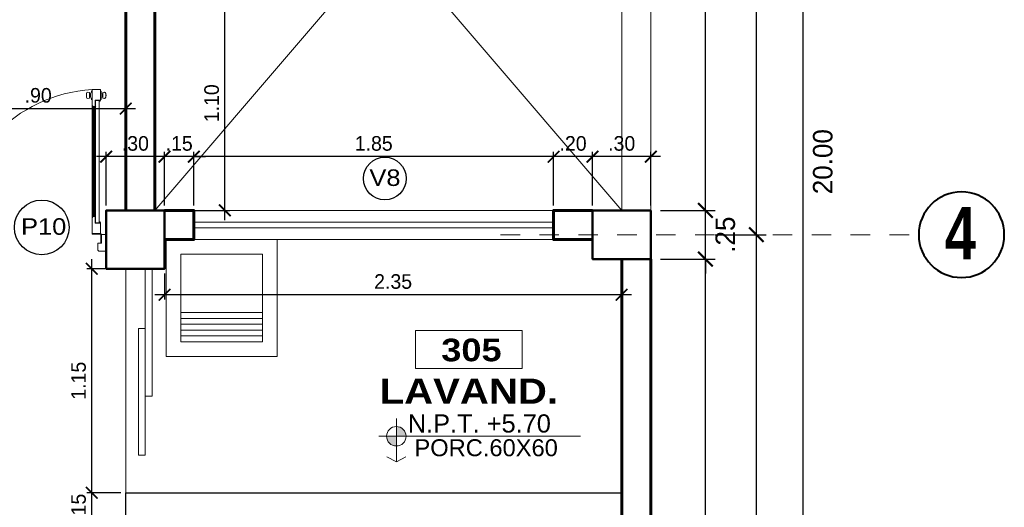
# Model space of a CAD drawing. Header units: metres. Extents: x -13 to 533, y -25 to 219.
# Tile 53 of 99: x 49.79 to 54.85, y 8.22 to 10.73. Entities that reach past the tile are written whole.
import ezdxf
from ezdxf.enums import TextEntityAlignment as Align

# ---------------------------------------------------------------- set-up
doc = ezdxf.new("R2010")
doc.units = ezdxf.units.M
doc.linetypes.add('DASHDOT', pattern=[1, 0.5, -0.25, 0, -0.25])
for name, color, linetype, lineweight in [('COLUMNAS', 5, 'Continuous', 80), ('COTAS', 4, 'Continuous', 13), ('EJES', 251, 'Continuous', 20), ('mobiliario movil', 252, 'Continuous', 5), ('NPT', 255, 'Continuous', 13), ('Pluma 0.2', 252, 'Continuous', 20), ('PLUMA 0.3', 251, 'Continuous', 30), ('PLUMA 0.8', 1, 'Continuous', 60), ('SANITARIOS', 54, 'Continuous', 18), ('TEXTO', 14, 'Continuous', 40), ('Textos', 7, 'Continuous', 0), ('VANOS', 254, 'Continuous', 20)]:
    doc.layers.add(name, color=color, linetype=linetype, lineweight=lineweight)
doc.layers.add('PLUMA 0.05', color=7, linetype='Continuous', lineweight=5, true_color=0x9c9c9c)
doc.styles.add('ARIAL BLACK', font='txt', dxfattribs={"height": 0.1})
doc.styles.add('joe1', font='impact.ttf')
doc.styles.add('STYLE1', font='arial.ttf', dxfattribs={"height": 0.3})
doc.styles.add('TEXTOCENT', font='GOTHIC.TTF')
doc.dimstyles.new('PLANTA50', dxfattribs={"dimscale": 0.5, "dimtxt": 0.2, "dimasz": 0.15, "dimexe": 0.1, "dimexo": 0.1, "dimgap": 0.1, "dimtad": 2, "dimzin": 7, "dimdsep": 46, "dimtxsty": 'TEXTOCENT', "dimblk": 'ARCHTICK', "dimcen": 0.2, "dimdle": 0.1, "dimclrd": 8, "dimclre": 8, "dimclrt": 256, "dimaunit": 1, "dimadec": 0, "dimazin": 0, "dimtfac": 1, "dimtix": 1, "dimtmove": 2, "dimatfit": 3, "dimldrblk": 'ARCHTICK', "dimfxl": 1, "dimtolj": 1, "dimtzin": 0, "dimarcsym": 0})

# ---------------------------------------------------------------- blocks, each defined once
blk = doc.blocks.new('A$C387263C3')
at = {"layer": 'PLUMA 0.05', "lineweight": 9}
blk.add_arc((0.0378, 0.108), 0.9309, 0, 86.67443, dxfattribs=at)
at = {"layer": 'Pluma 0.2', "lineweight": 9}
for p, q in [((0.0035, 0.9893), (0.0035, 1.0121)), ((0.0035, 0.9893), (0.0035, 1.0121)), ((0.0216, 1.018), (0.0123, 1.0203)), ((0.0216, 1.018), (0.0123, 1.0203)), ((0.0216, 0.9835), (0.0216, 1.018)), ((0.0216, 0.9835), (0.0216, 1.018)), ((0.0334, 1.027), (0.0378, 1.027)), ((0.0334, 1.027), (0.0378, 1.027)), ((0.0918, 1.0373), (0.0378, 1.0373)), ((0.0378, 1.0373), (0.0918, 1.0373)), ((0.0378, 0.9705), (0.0378, 1.0373)), ((0.0918, 1.0373), (0.0378, 1.0373)), ((0.0378, 1.0373), (0.0918, 1.0373)), ((0.0378, 0.9705), (0.0378, 1.0373)), ((0.0918, 0.9362), (0.0918, 1.0373)), ((0.0918, 0.9362), (0.0918, 1.0373)), ((0.0962, 1.027), (0.0918, 1.027)), ((0.0962, 1.027), (0.0918, 1.027)), ((0.108, 1.018), (0.1192, 1.0203)), ((0.108, 1.018), (0.1192, 1.0203)), ((0.108, 0.9835), (0.108, 1.018)), ((0.108, 0.9835), (0.108, 1.018)), ((0.128, 0.9893), (0.128, 1.0121)), ((0.128, 0.9893), (0.128, 1.0121)), ((0.0005, 0.997), (0.0005, 1.0044)), ((0.0005, 1.0044), (0.0035, 1.0044)), ((0.0005, 0.997), (0.0005, 1.0044)), ((0.0005, 1.0044), (0.0035, 1.0044)), ((0.0035, 0.997), (0.0005, 0.997)), ((0.0035, 0.997), (0.0005, 0.997)), ((0.0035, 1.0044), (0.0035, 0.997)), ((0.0035, 1.0044), (0.0035, 0.997)), ((0.0216, 0.9835), (0.0123, 0.9812)), ((0.0216, 0.9835), (0.0123, 0.9812)), ((0.0216, 1.0109), (0.0277, 1.0109)), ((0.0216, 1.0109), (0.0277, 1.0109)), ((0.0216, 0.9906), (0.0277, 0.9906)), ((0.0216, 0.9906), (0.0277, 0.9906)), ((0.0277, 0.9906), (0.0277, 1.0109)), ((0.0277, 0.9906), (0.0277, 1.0109)), ((0.0334, 0.9744), (0.0378, 0.9744)), ((0.0334, 0.9744), (0.0378, 0.9744)), ((0.0706, 0.9705), (0.0378, 0.9705)), ((0.0706, 0.9705), (0.0378, 0.9705)), ((0.0447, 0.9683), (0.0378, 0.9683)), ((0.0447, 0.9683), (0.0378, 0.9683)), ((0.0447, 0.9614), (0.0447, 0.9683)), ((0.0447, 0.9614), (0.0447, 0.9683)), ((0.0468, 0.9683), (0.0684, 0.9683)), ((0.0684, 0.9683), (0.0468, 0.9683)), ((0.0468, 0.5394), (0.0468, 0.9683)), ((0.0468, 0.514), (0.0468, 0.9683)), ((0.0468, 0.9683), (0.0684, 0.9683)), ((0.0684, 0.9683), (0.0468, 0.9683)), ((0.0468, 0.5394), (0.0468, 0.9683)), ((0.0468, 0.514), (0.0468, 0.9683)), ((0.0684, 0.9293), (0.0684, 0.9683)), ((0.0684, 0.9293), (0.0684, 0.9683)), ((0.0706, 0.9293), (0.0706, 0.9705)), ((0.0706, 0.9293), (0.0706, 0.9705)), ((0.0962, 0.9744), (0.0918, 0.9744)), ((0.0962, 0.9744), (0.0918, 0.9744)), ((0.108, 1.0109), (0.1019, 1.0109)), ((0.1019, 0.9906), (0.1019, 1.0109)), ((0.108, 1.0109), (0.1019, 1.0109)), ((0.1019, 0.9906), (0.1019, 1.0109)), ((0.108, 0.9906), (0.1019, 0.9906)), ((0.108, 0.9906), (0.1019, 0.9906)), ((0.108, 0.9835), (0.1192, 0.9812)), ((0.108, 0.9835), (0.1192, 0.9812)), ((0.0684, 0.9293), (0.0676, 0.9285)), ((0.0684, 0.9293), (0.0676, 0.9285)), ((0.0684, 0.9276), (0.0676, 0.9285)), ((0.0684, 0.9276), (0.0676, 0.9285)), ((0.0684, 0.5394), (0.0684, 0.9276)), ((0.0684, 0.514), (0.0684, 0.9276)), ((0.0684, 0.5394), (0.0684, 0.9276)), ((0.0684, 0.514), (0.0684, 0.9276)), ((0.0849, 0.9293), (0.0706, 0.9293)), ((0.0849, 0.9293), (0.0706, 0.9293)), ((0.0754, 0.2225), (0.0754, 0.9293)), ((0.0754, 0.2225), (0.0754, 0.9293)), ((0.0818, 0.2225), (0.0818, 0.9293)), ((0.0818, 0.2225), (0.0818, 0.9293)), ((0.0849, 0.9293), (0.0918, 0.9362)), ((0.0849, 0.9293), (0.0918, 0.9362)), ((0.0882, 0.2193), (0.0882, 0.9325)), ((0.0882, 0.2193), (0.0882, 0.9325)), ((0.09, 0.2174), (0.09, 0.9344)), ((0.09, 0.2174), (0.09, 0.9344)), ((0.0918, 0.2156), (0.0918, 0.9362)), ((0.0918, 0.2156), (0.0918, 0.9362)), ((0.0468, 0.5394), (0.0468, 0.1835)), ((0.0468, 0.5394), (0.0468, 0.1835)), ((0.0468, 0.514), (0.0468, 0.1835)), ((0.0468, 0.514), (0.0468, 0.1835)), ((0.0684, 0.5394), (0.0684, 0.2242)), ((0.0684, 0.5394), (0.0684, 0.2242)), ((0.0684, 0.514), (0.0684, 0.2242)), ((0.0684, 0.514), (0.0684, 0.2242)), ((0.0447, 0.1904), (0.0447, 0.1835)), ((0.0447, 0.1904), (0.0447, 0.1835)), ((0.0684, 0.2242), (0.0676, 0.2233)), ((0.0684, 0.2242), (0.0676, 0.2233)), ((0.0684, 0.2225), (0.0676, 0.2233)), ((0.0684, 0.2225), (0.0676, 0.2233)), ((0.0684, 0.2225), (0.0684, 0.1835)), ((0.0684, 0.2225), (0.0684, 0.1835)), ((0.0706, 0.2225), (0.0706, 0.1813)), ((0.0849, 0.2225), (0.0706, 0.2225)), ((0.0706, 0.2225), (0.0706, 0.1813)), ((0.0849, 0.2225), (0.0706, 0.2225)), ((0.0849, 0.2225), (0.0918, 0.2156)), ((0.0849, 0.2225), (0.0918, 0.2156)), ((0.0918, 0.2156), (0.0918, 0.1145)), ((0.0918, 0.2156), (0.0918, 0.1145)), ((0.0447, 0.1835), (0.0378, 0.1835)), ((0.0447, 0.1835), (0.0378, 0.1835)), ((0.0378, 0.1813), (0.0378, 0.1145)), ((0.0706, 0.1813), (0.0378, 0.1813)), ((0.0378, 0.1813), (0.0378, 0.1145)), ((0.0706, 0.1813), (0.0378, 0.1813)), ((0.0468, 0.1835), (0.0684, 0.1835)), ((0.0684, 0.1835), (0.0468, 0.1835)), ((0.0468, 0.1835), (0.0684, 0.1835)), ((0.0684, 0.1835), (0.0468, 0.1835)), ((0, 0), (0, 0.108)), ((0, 0.108), (0.0313, 0.108)), ((0, 0), (0, 0.108)), ((0, 0.108), (0.0313, 0.108)), ((0.0313, 0.0518), (0.0313, 0.108)), ((0.0313, 0.0518), (0.0313, 0.108)), ((0.0335, 0.054), (0.0335, 0.108)), ((0.0335, 0.108), (0.0356, 0.108)), ((0.0335, 0.054), (0.0335, 0.108)), ((0.0335, 0.108), (0.0356, 0.108)), ((0.0356, 0.054), (0.0356, 0.108)), ((0.0356, 0.054), (0.0356, 0.108)), ((0.0918, 0.1145), (0.0378, 0.1145)), ((0.0378, 0.1145), (0.0918, 0.1145)), ((0.0918, 0.1145), (0.0378, 0.1145)), ((0.0378, 0.1145), (0.0918, 0.1145)), ((0.0378, 0.1102), (0.0378, 0.1123)), ((0.0918, 0.1123), (0.0378, 0.1123)), ((0.0378, 0.1102), (0.0378, 0.1123)), ((0.0918, 0.1123), (0.0378, 0.1123)), ((0.0378, 0.1102), (0.0918, 0.1102)), ((0.0378, 0.1102), (0.0918, 0.1102)), ((0.0918, 0.1123), (0.0918, 0.1102)), ((0.0918, 0.1123), (0.0918, 0.1102)), ((0.9687, 0.0518), (0.9687, 0.108)), ((1, 0.108), (0.9687, 0.108)), ((0.9687, 0.0518), (0.9687, 0.108)), ((1, 0.108), (0.9687, 0.108)), ((1, 0), (1, 0.108)), ((1, 0), (1, 0.108)), ((0, 0), (0.0471, 0)), ((0, 0), (0.0471, 0)), ((0.0313, 0.0518), (0.054, 0.0518)), ((0.0313, 0.0518), (0.054, 0.0518)), ((0.0356, 0.054), (0.0335, 0.054)), ((0.0356, 0.054), (0.0335, 0.054)), ((0.0471, 0), (0.054, 0.0069)), ((0.0471, 0), (0.054, 0.0069)), ((0.054, 0.0069), (0.054, 0.0518)), ((0.054, 0.0069), (0.054, 0.0518)), ((0.9687, 0.0518), (0.946, 0.0518)), ((0.946, 0.0069), (0.946, 0.0518)), ((0.9687, 0.0518), (0.946, 0.0518)), ((0.946, 0.0069), (0.946, 0.0518)), ((0.9529, 0), (0.946, 0.0069)), ((0.9529, 0), (0.946, 0.0069)), ((1, 0), (0.9529, 0)), ((1, 0), (0.9529, 0))]:
    blk.add_line(p, q, dxfattribs=at)
for centre, major_axis, ratio, start_param, end_param in [((0.0116, 1.0121), (0.00575, 0.00575), 1, 0.703792, 2.356194), ((0.0116, 1.0121), (0.00575, 0.00575), 1, 0.703792, 2.356194), ((0.0078, 1.0271), (0.0182, 0.0182), 1, -1.468973, -0.787147), ((0.0078, 1.0271), (0.0182, 0.0182), 1, -1.468973, -0.787147), ((0.1218, 1.0271), (0.0182, -0.0182), 1, 3.92874, 4.610566), ((0.1218, 1.0271), (0.0182, -0.0182), 1, 3.92874, 4.610566), ((0.1198, 1.0121), (0.00575, 0.00575), 1, -0.785398, 0.867005), ((0.1198, 1.0121), (0.00575, 0.00575), 1, -0.785398, 0.867005), ((0.0116, 0.9893), (0.00575, -0.00575), 1, 3.926991, 5.579394), ((0.0116, 0.9893), (0.00575, -0.00575), 1, 3.926991, 5.579394), ((0.0078, 0.9744), (0.0182, -0.0182), 1, 0.787147, 1.468973), ((0.0078, 0.9744), (0.0182, -0.0182), 1, 0.787147, 1.468973), ((0.0447, 0.9683), (0.00485, -0.00485), 1, 3.926991, 5.497787), ((0.0447, 0.9683), (0.00485, -0.00485), 1, 3.926991, 5.497787), ((0.1218, 0.9744), (0.0182, 0.0182), 1, 1.672619, 2.354445), ((0.1218, 0.9744), (0.0182, 0.0182), 1, 1.672619, 2.354445), ((0.1198, 0.9893), (0.00575, -0.00575), 1, 5.41618, 7.068584), ((0.1198, 0.9893), (0.00575, -0.00575), 1, 5.41618, 7.068584), ((0.0447, 0.1835), (0.00485, 0.00485), 1, 0.785398, 2.356194), ((0.0447, 0.1835), (0.00485, 0.00485), 1, 0.785398, 2.356194), ((0.0356, 0.1102), (0.00153, 0.00153), 0.999998, 2.531896, 8.815081), ((0.0356, 0.1102), (0.00153, 0.00153), 0.999998, 2.531896, 8.815081)]:
    blk.add_ellipse(centre, major_axis=major_axis, ratio=ratio, start_param=start_param, end_param=end_param, dxfattribs=at)
blk = doc.blocks.new('A$C173D1C7B')
at = {"layer": 'SANITARIOS'}
for p, q in [((0, 0), (0, 0.6)), ((0.5703, 0), (0.5703, 0.6)), ((0.4953, 0.525), (0.075, 0.525)), ((0.075, 0.525), (0.075, 0.075)), ((0.4953, 0.525), (0.4953, 0.075)), ((0.4953, 0.225), (0.075, 0.225)), ((0.4953, 0.195), (0.075, 0.195)), ((0.4953, 0.165), (0.075, 0.165)), ((0.4953, 0.165), (0.075, 0.165)), ((0.4953, 0.135), (0.075, 0.135)), ((0.4953, 0.105), (0.075, 0.105)), ((0.075, 0.075), (0.4953, 0.075)), ((0.4953, 0.075), (0.075, 0.075)), ((0.5703, 0), (0, 0))]:
    blk.add_line(p, q, dxfattribs=at)
blk = doc.blocks.new('_ARCHTICK')
at = {"color": 0, "linetype": 'ByBlock', "const_width": 0.15}
blk.add_lwpolyline([(-0.5, -0.5), (0.5, 0.5)], dxfattribs=at)
blk = doc.blocks.new('*D374')
at = {"layer": 'COTAS', "color": 8, "lineweight": -2, "transparency": 16777216}
for p, q in [((53.8189, 20.05), (53.8189, -0.05)), ((53.0871, 20), (53.8689, 20)), ((53.1371, 0), (53.8689, 0))]:
    blk.add_line(p, q, dxfattribs=at)
at = {"layer": 'Defpoints', "color": 0, "lineweight": 5, "transparency": 16777216}
for p in [(53.0371, 20), (53.0871, 0), (53.8189, 0)]:
    blk.add_point(p, dxfattribs=at)
at = {"layer": 'COTAS', "color": 8, "lineweight": -2, "transparency": 16777216, "xscale": 0.075, "yscale": 0.075, "zscale": 0.075}
for p, rotation in [((53.8189, 20), 90), ((53.8189, 0), 270)]:
    blk.add_blockref('_ARCHTICK', p, dxfattribs=dict(at, rotation=rotation))
at = {"layer": 'COTAS', "transparency": 16777216, "insert": (53.9214, 10), "char_height": 0.1, "attachment_point": 5, "rotation": 90, "style": 'TEXTOCENT'}
blk.add_mtext('\\A1;20.00', dxfattribs=at)
blk = doc.blocks.new('A$C7ABB6997')
at = {"layer": 'EJES', "color": 250, "linetype": 'DASHDOT', "ltscale": 0.01}
blk.add_line((0.22, 0.6), (0.22, 2.75), dxfattribs=at)
at = {"layer": 'EJES', "color": 250, "lineweight": 40}
blk.add_circle((0.22, 2.97), 0.22, dxfattribs=at)
blk = doc.blocks.new('*D380')
at = {"layer": 'COTAS', "color": 8, "lineweight": -2, "transparency": 16777216}
for p, q in [((53.3179, 6.45), (53.3179, 9.55)), ((53.0871, 9.5), (53.3679, 9.5)), ((53.0871, 6.5), (53.3679, 6.5))]:
    blk.add_line(p, q, dxfattribs=at)
at = {"layer": 'Defpoints', "color": 0, "lineweight": 5, "transparency": 16777216}
for p in [(53.0371, 9.5), (53.3179, 9.5), (53.0371, 6.5)]:
    blk.add_point(p, dxfattribs=at)
at = {"layer": 'COTAS', "color": 8, "lineweight": -2, "transparency": 16777216, "xscale": 0.075, "yscale": 0.075, "zscale": 0.075}
for p, rotation in [((53.3179, 9.5), 90), ((53.3179, 6.5), 270)]:
    blk.add_blockref('_ARCHTICK', p, dxfattribs=dict(at, rotation=rotation))
at = {"layer": 'COTAS', "transparency": 16777216, "insert": (53.4204, 8), "char_height": 0.1, "attachment_point": 5, "rotation": 90, "style": 'TEXTOCENT'}
blk.add_mtext('\\A1;3.00', dxfattribs=at)
blk = doc.blocks.new('*D381')
at = {"layer": 'COTAS', "color": 8, "lineweight": -2, "transparency": 16777216}
for p, q in [((53.3179, 9.75), (53.3179, 9.825)), ((53.0871, 9.75), (53.3679, 9.75)), ((53.3179, 9.5), (53.3179, 9.75)), ((53.0871, 9.5), (53.3679, 9.5)), ((53.3179, 9.5), (53.3179, 9.425))]:
    blk.add_line(p, q, dxfattribs=at)
at = {"layer": 'Defpoints', "color": 0, "lineweight": 5, "transparency": 16777216}
for p in [(53.0371, 9.75), (53.3179, 9.75), (53.0371, 9.5)]:
    blk.add_point(p, dxfattribs=at)
at = {"layer": 'COTAS', "color": 8, "lineweight": -2, "transparency": 16777216, "xscale": 0.075, "yscale": 0.075, "zscale": 0.075}
for p, rotation in [((53.3179, 9.75), 270), ((53.3179, 9.5), 90)]:
    blk.add_blockref('_ARCHTICK', p, dxfattribs=dict(at, rotation=rotation))
at = {"layer": 'COTAS', "transparency": 16777216, "insert": (53.4204, 9.625), "char_height": 0.1, "attachment_point": 5, "rotation": 90, "style": 'TEXTOCENT'}
blk.add_mtext('\\A1;.25', dxfattribs=at)
blk = doc.blocks.new('*D382')
at = {"layer": 'COTAS', "color": 8, "lineweight": -2, "transparency": 16777216}
for p, q in [((53.3179, 9.7), (53.3179, 12.6)), ((53.0871, 12.55), (53.3679, 12.55)), ((53.0871, 9.75), (53.3679, 9.75))]:
    blk.add_line(p, q, dxfattribs=at)
at = {"layer": 'Defpoints', "color": 0, "lineweight": 5, "transparency": 16777216}
for p in [(53.0371, 12.55), (53.3179, 12.55), (53.0371, 9.75)]:
    blk.add_point(p, dxfattribs=at)
at = {"layer": 'COTAS', "color": 8, "lineweight": -2, "transparency": 16777216, "xscale": 0.075, "yscale": 0.075, "zscale": 0.075}
for p, rotation in [((53.3179, 12.55), 90), ((53.3179, 9.75), 270)]:
    blk.add_blockref('_ARCHTICK', p, dxfattribs=dict(at, rotation=rotation))
at = {"layer": 'COTAS', "transparency": 16777216, "insert": (53.4204, 11.15), "char_height": 0.1, "attachment_point": 5, "rotation": 90, "style": 'TEXTOCENT'}
blk.add_mtext('\\A1;2.80', dxfattribs=at)
blk = doc.blocks.new('*D393')
at = {"layer": 'COTAS', "color": 8, "lineweight": -2, "transparency": 16777216}
for p, q in [((53.5792, 12.725), (53.5792, 9.575)), ((53.3679, 12.675), (53.6292, 12.675)), ((53.3679, 9.625), (53.6292, 9.625))]:
    blk.add_line(p, q, dxfattribs=at)
at = {"layer": 'Defpoints', "color": 0, "lineweight": 5, "transparency": 16777216}
for p in [(53.3179, 12.675), (53.3179, 9.625), (53.5792, 9.625)]:
    blk.add_point(p, dxfattribs=at)
at = {"layer": 'COTAS', "color": 8, "lineweight": -2, "transparency": 16777216, "xscale": 0.075, "yscale": 0.075, "zscale": 0.075}
for p, rotation in [((53.5792, 12.675), 90), ((53.5792, 9.625), 270)]:
    blk.add_blockref('_ARCHTICK', p, dxfattribs=dict(at, rotation=rotation))
at = {"layer": 'COTAS', "transparency": 16777216, "insert": (53.6817, 11.15), "char_height": 0.1, "attachment_point": 5, "rotation": 90, "style": 'TEXTOCENT'}
blk.add_mtext('\\A1;3.05', dxfattribs=at)
blk = doc.blocks.new('*D398')
at = {"layer": 'COTAS', "color": 8, "lineweight": -2, "transparency": 16777216}
for p, q in [((53.5792, 9.675), (53.5792, 6.325)), ((53.3679, 9.625), (53.6292, 9.625)), ((53.3679, 6.375), (53.6292, 6.375))]:
    blk.add_line(p, q, dxfattribs=at)
at = {"layer": 'Defpoints', "color": 0, "lineweight": 5, "transparency": 16777216}
for p in [(53.3179, 9.625), (53.3179, 6.375), (53.5792, 6.375)]:
    blk.add_point(p, dxfattribs=at)
at = {"layer": 'COTAS', "color": 8, "lineweight": -2, "transparency": 16777216, "xscale": 0.075, "yscale": 0.075, "zscale": 0.075}
for p, rotation in [((53.5792, 9.625), 90), ((53.5792, 6.375), 270)]:
    blk.add_blockref('_ARCHTICK', p, dxfattribs=dict(at, rotation=rotation))
at = {"layer": 'COTAS', "transparency": 16777216, "insert": (53.6817, 8), "char_height": 0.1, "attachment_point": 5, "rotation": 90, "style": 'TEXTOCENT'}
blk.add_mtext('\\A1;3.25', dxfattribs=at)
blk = doc.blocks.new('rtyjety')
at = {"layer": 'NPT', "lineweight": 20, "extrusion": (-1.47885e-11, -2.65303e-07, 1)}
h = blk.add_hatch(color=256, dxfattribs=at)
h.paths.add_polyline_path([(-24.4202, -23.5312), (-24.4202, -23.6249), (-24.3264, -23.6249, 0.414214)])
h.paths.add_polyline_path([(-24.4202, -23.6249), (-24.5139, -23.6249, 0.414214), (-24.4202, -23.7187)])
at = {"layer": 'NPT', "lineweight": 20, "extrusion": (-1.2658e-11, -2.65304e-07, 1)}
for p, q in [((-24.4202, -23.4537, 0), (-24.4202, -23.8712, 0)), ((-24.5882, -23.6249, 0), (-22.6454, -23.6249, 0)), ((-24.4202, -23.8712, 0), (-24.5106, -23.8231, 0)), ((-24.4202, -23.8712, 0), (-24.3297, -23.8231, 0))]:
    blk.add_line(p, q, dxfattribs=at)
blk.add_circle((-24.4202, -23.6249, 0), 0.0938, dxfattribs=at)
blk = doc.blocks.new('NOMBRES AMBIENTES DIFER 1')
at = {"layer": 'Textos', "color": 8}
blk.add_lwpolyline([(0.243, 1.342), (1.6, 1.342), (1.6, 0.858), (0.243, 0.858)], close=True, dxfattribs=at)
at = {"layer": 'NPT', "extrusion": (1.2658e-11, 2.65304e-07, 1), "xscale": 1.318472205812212, "yscale": 1.318472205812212, "zscale": 1.318472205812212, "rotation": 359.9999999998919}
blk.add_blockref('rtyjety', (32.197, 31.148, 0), dxfattribs=at)
at = {"layer": 'Textos', "color": 30, "style": 'STYLE1'}
blk.add_text('N.P.T.', height=0.2307, rotation=360, dxfattribs=at).set_placement((0.145, 0.046))
at = {"layer": 'Textos', "color": 8, "style": 'ARIAL BLACK'}
blk.add_attdef('B-300', text='', height=0.287, rotation=360, dxfattribs=at).set_placement((0.954, 0.951), align=Align.CENTER)
at = {"layer": 'Textos', "style": 'ARIAL BLACK'}
blk.add_attdef('NOMBRE', text='', height=0.319, rotation=360, dxfattribs=at).set_placement((1.012, 0.413), align=Align.CENTER)
at = {"layer": 'Textos', "color": 30, "style": 'STYLE1'}
blk.add_attdef('0.00', (1.149, 0.046), '', height=0.231, rotation=360, dxfattribs=at)
at = {"layer": 'Textos', "color": 35, "style": 'STYLE1'}
for tag, p in [('PISO:', (0.186, -0.468)), ('SERIE', (0.161, -0.763)), ('COLOR', (0.119, -1.093))]:
    blk.add_attdef(tag, p, '', height=0.215, rotation=360, dxfattribs=at)
blk = doc.blocks.new('*D512')
at = {"layer": 'COTAS', "color": 251, "linetype": 'Continuous', "lineweight": -2, "transparency": 16777216}
for p, q in [((49.4365, 10.125), (49.4365, 10.2979)), ((50.3371, 9.775), (50.3371, 10.2979)), ((49.3865, 10.2729), (50.3871, 10.2729))]:
    blk.add_line(p, q, dxfattribs=at)
at = {"layer": 'Defpoints', "color": 0, "linetype": 'Continuous', "lineweight": 5, "transparency": 16777216}
for p in [(50.3371, 10.2729), (49.4365, 10.1), (50.3371, 9.75)]:
    blk.add_point(p, dxfattribs=at)
at = {"layer": 'COTAS', "color": 251, "linetype": 'Continuous', "lineweight": -2, "transparency": 16777216, "xscale": 0.06, "yscale": 0.06, "zscale": 0.06, "rotation": 180}
blk.add_blockref('_ARCHTICK', (49.4365, 10.2729), dxfattribs=at)
at = {"layer": 'COTAS', "color": 251, "linetype": 'Continuous', "lineweight": -2, "transparency": 16777216, "xscale": 0.06, "yscale": 0.06, "zscale": 0.06}
blk.add_blockref('_ARCHTICK', (50.3371, 10.2729), dxfattribs=at)
at = {"layer": 'COTAS', "color": 2, "linetype": 'Continuous', "lineweight": 5, "transparency": 16777216, "insert": (49.8868, 10.3404), "char_height": 0.075, "attachment_point": 5}
blk.add_mtext('\\A1;.90', dxfattribs=at)
blk = doc.blocks.new('*D515')
at = {"layer": 'COTAS', "color": 251, "linetype": 'Continuous', "lineweight": -2, "transparency": 16777216}
for p, q in [((53.0871, 10.0259), (52.6871, 10.0259)), ((52.7371, 9.775), (52.7371, 10.0509)), ((53.0371, 9.775), (53.0371, 10.0509))]:
    blk.add_line(p, q, dxfattribs=at)
at = {"layer": 'Defpoints', "color": 0, "linetype": 'Continuous', "lineweight": 5, "transparency": 16777216}
for p in [(52.7371, 10.0259), (52.7371, 9.75), (53.0371, 9.75)]:
    blk.add_point(p, dxfattribs=at)
at = {"layer": 'COTAS', "color": 251, "linetype": 'Continuous', "lineweight": -2, "transparency": 16777216, "xscale": 0.06, "yscale": 0.06, "zscale": 0.06, "rotation": 180}
blk.add_blockref('_ARCHTICK', (52.7371, 10.0259), dxfattribs=at)
at = {"layer": 'COTAS', "color": 251, "linetype": 'Continuous', "lineweight": -2, "transparency": 16777216, "xscale": 0.06, "yscale": 0.06, "zscale": 0.06}
blk.add_blockref('_ARCHTICK', (53.0371, 10.0259), dxfattribs=at)
at = {"layer": 'COTAS', "color": 2, "linetype": 'Continuous', "lineweight": 5, "transparency": 16777216, "insert": (52.8871, 10.0934), "char_height": 0.075, "attachment_point": 5}
blk.add_mtext('\\A1;.30', dxfattribs=at)
blk = doc.blocks.new('*D516')
at = {"layer": 'COTAS', "color": 251, "linetype": 'Continuous', "lineweight": -2, "transparency": 16777216}
for p, q in [((52.7871, 10.0259), (52.4871, 10.0259)), ((52.5371, 9.775), (52.5371, 10.0509)), ((52.7371, 9.775), (52.7371, 10.0509))]:
    blk.add_line(p, q, dxfattribs=at)
at = {"layer": 'Defpoints', "color": 0, "linetype": 'Continuous', "lineweight": 5, "transparency": 16777216}
for p in [(52.5371, 10.0259), (52.5371, 9.75), (52.7371, 9.75)]:
    blk.add_point(p, dxfattribs=at)
at = {"layer": 'COTAS', "color": 251, "linetype": 'Continuous', "lineweight": -2, "transparency": 16777216, "xscale": 0.06, "yscale": 0.06, "zscale": 0.06, "rotation": 180}
blk.add_blockref('_ARCHTICK', (52.5371, 10.0259), dxfattribs=at)
at = {"layer": 'COTAS', "color": 251, "linetype": 'Continuous', "lineweight": -2, "transparency": 16777216, "xscale": 0.06, "yscale": 0.06, "zscale": 0.06}
blk.add_blockref('_ARCHTICK', (52.7371, 10.0259), dxfattribs=at)
at = {"layer": 'COTAS', "color": 2, "linetype": 'Continuous', "lineweight": 5, "transparency": 16777216, "insert": (52.6371, 10.0934), "char_height": 0.075, "attachment_point": 5}
blk.add_mtext('\\A1;.20', dxfattribs=at)
blk = doc.blocks.new('*D517')
at = {"layer": 'COTAS', "color": 251, "linetype": 'Continuous', "lineweight": -2, "transparency": 16777216}
for p, q in [((52.5871, 10.0259), (50.6371, 10.0259)), ((50.6871, 9.775), (50.6871, 10.0509)), ((52.5371, 9.775), (52.5371, 10.0509))]:
    blk.add_line(p, q, dxfattribs=at)
at = {"layer": 'Defpoints', "color": 0, "linetype": 'Continuous', "lineweight": 5, "transparency": 16777216}
for p in [(50.6871, 10.0259), (50.6871, 9.75), (52.5371, 9.75)]:
    blk.add_point(p, dxfattribs=at)
at = {"layer": 'COTAS', "color": 251, "linetype": 'Continuous', "lineweight": -2, "transparency": 16777216, "xscale": 0.06, "yscale": 0.06, "zscale": 0.06, "rotation": 180}
blk.add_blockref('_ARCHTICK', (50.6871, 10.0259), dxfattribs=at)
at = {"layer": 'COTAS', "color": 251, "linetype": 'Continuous', "lineweight": -2, "transparency": 16777216, "xscale": 0.06, "yscale": 0.06, "zscale": 0.06}
blk.add_blockref('_ARCHTICK', (52.5371, 10.0259), dxfattribs=at)
at = {"layer": 'COTAS', "color": 2, "linetype": 'Continuous', "lineweight": 5, "transparency": 16777216, "insert": (51.6121, 10.0934), "char_height": 0.075, "attachment_point": 5}
blk.add_mtext('\\A1;1.85', dxfattribs=at)
blk = doc.blocks.new('*D518')
at = {"layer": 'COTAS', "color": 251, "linetype": 'Continuous', "lineweight": -2, "transparency": 16777216}
for p, q in [((50.5365, 10.0259), (50.4765, 10.0259)), ((50.5365, 9.775), (50.5365, 10.0509)), ((50.6871, 10.0259), (50.5365, 10.0259)), ((50.6871, 9.775), (50.6871, 10.0509)), ((50.6871, 10.0259), (50.7471, 10.0259))]:
    blk.add_line(p, q, dxfattribs=at)
at = {"layer": 'Defpoints', "color": 0, "linetype": 'Continuous', "lineweight": 5, "transparency": 16777216}
for p in [(50.5365, 10.0259), (50.5365, 9.75), (50.6871, 9.75)]:
    blk.add_point(p, dxfattribs=at)
at = {"layer": 'COTAS', "color": 251, "linetype": 'Continuous', "lineweight": -2, "transparency": 16777216, "xscale": 0.06, "yscale": 0.06, "zscale": 0.06}
blk.add_blockref('_ARCHTICK', (50.5365, 10.0259), dxfattribs=at)
at = {"layer": 'COTAS', "color": 251, "linetype": 'Continuous', "lineweight": -2, "transparency": 16777216, "xscale": 0.06, "yscale": 0.06, "zscale": 0.06, "rotation": 180}
blk.add_blockref('_ARCHTICK', (50.6871, 10.0259), dxfattribs=at)
at = {"layer": 'COTAS', "color": 2, "linetype": 'Continuous', "lineweight": 5, "transparency": 16777216, "insert": (50.6118, 10.0934), "char_height": 0.075, "attachment_point": 5}
blk.add_mtext('\\A1;.15', dxfattribs=at)
blk = doc.blocks.new('*D519')
at = {"layer": 'COTAS', "color": 251, "linetype": 'Continuous', "lineweight": -2, "transparency": 16777216}
for p, q in [((50.5865, 10.0259), (50.1865, 10.0259)), ((50.2365, 9.775), (50.2365, 10.0509)), ((50.5365, 9.775), (50.5365, 10.0509))]:
    blk.add_line(p, q, dxfattribs=at)
at = {"layer": 'Defpoints', "color": 0, "linetype": 'Continuous', "lineweight": 5, "transparency": 16777216}
for p in [(50.2365, 10.0259), (50.2365, 9.75), (50.5365, 9.75)]:
    blk.add_point(p, dxfattribs=at)
at = {"layer": 'COTAS', "color": 251, "linetype": 'Continuous', "lineweight": -2, "transparency": 16777216, "xscale": 0.06, "yscale": 0.06, "zscale": 0.06, "rotation": 180}
blk.add_blockref('_ARCHTICK', (50.2365, 10.0259), dxfattribs=at)
at = {"layer": 'COTAS', "color": 251, "linetype": 'Continuous', "lineweight": -2, "transparency": 16777216, "xscale": 0.06, "yscale": 0.06, "zscale": 0.06}
blk.add_blockref('_ARCHTICK', (50.5365, 10.0259), dxfattribs=at)
at = {"layer": 'COTAS', "color": 2, "linetype": 'Continuous', "lineweight": 5, "transparency": 16777216, "insert": (50.3865, 10.0934), "char_height": 0.075, "attachment_point": 5}
blk.add_mtext('\\A1;.30', dxfattribs=at)
blk = doc.blocks.new('*D523')
at = {"layer": 'COTAS', "color": 251, "linetype": 'Continuous', "lineweight": -2, "transparency": 16777216}
for p, q in [((50.162, 8.3), (50.162, 8.36)), ((50.3121, 8.3), (50.137, 8.3)), ((50.162, 8.15), (50.162, 8.3)), ((50.3121, 8.15), (50.137, 8.15)), ((50.162, 8.15), (50.162, 8.09))]:
    blk.add_line(p, q, dxfattribs=at)
at = {"layer": 'Defpoints', "color": 0, "linetype": 'Continuous', "lineweight": 5, "transparency": 16777216}
for p in [(50.162, 8.3), (50.3371, 8.3), (50.3371, 8.15)]:
    blk.add_point(p, dxfattribs=at)
at = {"layer": 'COTAS', "color": 251, "linetype": 'Continuous', "lineweight": -2, "transparency": 16777216, "xscale": 0.06, "yscale": 0.06, "zscale": 0.06}
for p, rotation in [((50.162, 8.3), 270), ((50.162, 8.15), 90)]:
    blk.add_blockref('_ARCHTICK', p, dxfattribs=dict(at, rotation=rotation))
at = {"layer": 'COTAS', "color": 2, "linetype": 'Continuous', "lineweight": 5, "transparency": 16777216, "insert": (50.0945, 8.225), "char_height": 0.075, "attachment_point": 5, "rotation": 90}
blk.add_mtext('\\A1;.15', dxfattribs=at)
blk = doc.blocks.new('*D524')
at = {"layer": 'COTAS', "color": 251, "linetype": 'Continuous', "lineweight": -2, "transparency": 16777216}
for p, q in [((50.162, 8.25), (50.162, 9.5)), ((50.3121, 9.45), (50.137, 9.45)), ((50.3121, 8.3), (50.137, 8.3))]:
    blk.add_line(p, q, dxfattribs=at)
at = {"layer": 'Defpoints', "color": 0, "linetype": 'Continuous', "lineweight": 5, "transparency": 16777216}
for p in [(50.162, 9.45), (50.3371, 9.45), (50.3371, 8.3)]:
    blk.add_point(p, dxfattribs=at)
at = {"layer": 'COTAS', "color": 251, "linetype": 'Continuous', "lineweight": -2, "transparency": 16777216, "xscale": 0.06, "yscale": 0.06, "zscale": 0.06}
for p, rotation in [((50.162, 9.45), 90), ((50.162, 8.3), 270)]:
    blk.add_blockref('_ARCHTICK', p, dxfattribs=dict(at, rotation=rotation))
at = {"layer": 'COTAS', "color": 2, "linetype": 'Continuous', "lineweight": 5, "transparency": 16777216, "insert": (50.0945, 8.875), "char_height": 0.075, "attachment_point": 5, "rotation": 90}
blk.add_mtext('\\A1;1.15', dxfattribs=at)
blk = doc.blocks.new('*D533')
at = {"layer": 'COTAS', "color": 251, "linetype": 'Continuous', "lineweight": -2, "transparency": 16777216}
for p, q in [((50.8465, 9.7), (50.8465, 10.9)), ((50.5121, 10.85), (50.8715, 10.85)), ((50.5615, 9.75), (50.8715, 9.75))]:
    blk.add_line(p, q, dxfattribs=at)
at = {"layer": 'Defpoints', "color": 0, "linetype": 'Continuous', "lineweight": 5, "transparency": 16777216}
for p in [(50.4871, 10.85), (50.8465, 10.85), (50.5365, 9.75)]:
    blk.add_point(p, dxfattribs=at)
at = {"layer": 'COTAS', "color": 251, "linetype": 'Continuous', "lineweight": -2, "transparency": 16777216, "xscale": 0.06, "yscale": 0.06, "zscale": 0.06}
for p, rotation in [((50.8465, 10.85), 90), ((50.8465, 9.75), 270)]:
    blk.add_blockref('_ARCHTICK', p, dxfattribs=dict(at, rotation=rotation))
at = {"layer": 'COTAS', "color": 2, "linetype": 'Continuous', "lineweight": 5, "transparency": 16777216, "insert": (50.779, 10.3), "char_height": 0.075, "attachment_point": 5, "rotation": 90}
blk.add_mtext('\\A1;1.10', dxfattribs=at)
blk = doc.blocks.new('*D562')
at = {"layer": 'COTAS', "color": 251, "linetype": 'Continuous', "lineweight": -2, "transparency": 16777216}
for p, q in [((52.8871, 9.475), (52.8871, 9.2917)), ((50.5365, 9.425), (50.5365, 9.2917)), ((52.9371, 9.3167), (50.4865, 9.3167))]:
    blk.add_line(p, q, dxfattribs=at)
at = {"layer": 'Defpoints', "color": 0, "linetype": 'Continuous', "lineweight": 5, "transparency": 16777216}
for p in [(52.8871, 9.5), (50.5365, 9.45), (50.5365, 9.3167)]:
    blk.add_point(p, dxfattribs=at)
at = {"layer": 'COTAS', "color": 251, "linetype": 'Continuous', "lineweight": -2, "transparency": 16777216, "xscale": 0.06, "yscale": 0.06, "zscale": 0.06, "rotation": 180}
blk.add_blockref('_ARCHTICK', (50.5365, 9.3167), dxfattribs=at)
at = {"layer": 'COTAS', "color": 251, "linetype": 'Continuous', "lineweight": -2, "transparency": 16777216, "xscale": 0.06, "yscale": 0.06, "zscale": 0.06}
blk.add_blockref('_ARCHTICK', (52.8871, 9.3167), dxfattribs=at)
at = {"layer": 'COTAS', "color": 2, "linetype": 'Continuous', "lineweight": 5, "transparency": 16777216, "insert": (51.7118, 9.3842), "char_height": 0.075, "attachment_point": 5}
blk.add_mtext('\\A1;2.35', dxfattribs=at)

msp = doc.modelspace()

# ---------------------------------------------------------------- linework, layer by layer
at = {"linetype": 'Continuous'}
for centre, radius in [((51.6691, 9.9133), 0.11), ((49.9051, 9.6625), 0.1404)]:
    msp.add_circle(centre, radius, dxfattribs=at)
at = {"layer": 'COLUMNAS', "linetype": 'Continuous', "lineweight": 50}
for points in [[(50.5365, 9.75), (50.2365, 9.75), (50.2365, 9.45), (50.5365, 9.45)], [(53.0371, 9.75), (52.7371, 9.75), (52.7371, 9.5), (53.0371, 9.5)]]:
    msp.add_lwpolyline(points, close=True, dxfattribs=at)
at = {"layer": 'Pluma 0.2'}
for p, q in [((52.5371, 9.75), (50.6871, 9.75)), ((52.5371, 9.6), (50.6871, 9.6))]:
    msp.add_line(p, q, dxfattribs=at)
at = {"layer": 'Pluma 0.2', "color": 44, "linetype": 'Continuous', "lineweight": 5}
for p, q in [((52.5371, 9.69), (50.6871, 9.69)), ((52.5371, 9.66), (50.6871, 9.66))]:
    msp.add_line(p, q, dxfattribs=at)
at = {"layer": 'Pluma 0.2', "color": 0}
for points in [[(52.8871, 12.55), (50.4871, 9.75)], [(52.8871, 9.75), (50.4871, 12.55)], [(50.3371, 8.3), (50.3371, 9.45)]]:
    msp.add_lwpolyline(points, dxfattribs=at)
at = {"layer": 'PLUMA 0.3'}
msp.add_lwpolyline([(52.8871, 8.15), (50.3371, 8.15), (50.3371, 8.3), (50.4871, 8.3), (50.4871, 8.3), (52.8871, 8.3)], dxfattribs=at)
at = {"layer": 'PLUMA 0.8', "color": 8, "linetype": 'Continuous', "lineweight": 5}
for points in [[(52.8871, 9.75), (52.8871, 12.55)], [(53.0371, 12.55), (53.0371, 9.75)]]:
    msp.add_lwpolyline(points, dxfattribs=at)
at = {"layer": 'PLUMA 0.8'}
for points in [[(50.3371, 10.85), (50.3371, 9.75)], [(50.4871, 9.75), (50.4871, 10.85)], [(50.5365, 9.75), (50.6871, 9.75), (50.6871, 9.6), (50.5365, 9.6)], [(52.7371, 9.75), (52.5371, 9.75), (52.5371, 9.6), (52.7371, 9.6)], [(52.8871, 6.5), (52.8871, 9.5)], [(53.0371, 9.5), (53.0371, 3.7)]]:
    msp.add_lwpolyline(points, dxfattribs=at)
at = {"layer": 'VANOS', "color": 9, "linetype": 'Continuous', "lineweight": 9}
for points in [[(50.4721, 9.445), (50.4721, 8.795), (50.4371, 8.795), (50.4371, 9.445)], [(50.4371, 8.4925), (50.4021, 8.4925), (50.4021, 9.1425), (50.4371, 9.1425), (50.4371, 8.4925)]]:
    msp.add_lwpolyline(points, dxfattribs=at)

# ---------------------------------------------------------------- block references
at = {"layer": 'EJES', "ltscale": 0.5, "xscale": -1, "rotation": 270}
msp.add_blockref('A$C7ABB6997', (51.6644, 9.405), dxfattribs=at)
at = {"layer": 'mobiliario movil', "color": 250, "lineweight": 15, "xscale": -1}
msp.add_blockref('A$C173D1C7B', (51.115, 9), dxfattribs=at)
at = {"layer": 'TEXTO'}
ref = msp.add_blockref('NOMBRES AMBIENTES DIFER 1', (51.7286, 8.5901), dxfattribs=dict(at, xscale=0.4044226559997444, yscale=0.4044226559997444, zscale=0.4044226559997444))
ref.add_attrib('B-300', '305', dxfattribs={"layer": 'Textos', "color": 8, "height": 0.1162, "rotation": 360, "style": 'ARIAL BLACK'}).set_placement((52.1145, 8.9749, 0), align=Align.CENTER)
ref.add_attrib('NOMBRE', 'LAVAND.', dxfattribs={"layer": 'Textos', "height": 0.12912, "rotation": 360, "style": 'ARIAL BLACK'}).set_placement((52.1011, 8.7568, 0), align=Align.CENTER)
ref.add_attrib('0.00', '+5.70', (52.1932, 8.6089, 0), dxfattribs={"layer": 'Textos', "color": 30, "height": 0.09331, "rotation": 360, "style": 'STYLE1'})
ref.add_attrib('PISO:', 'PORC.60X60', (51.8215, 8.4873, 0), dxfattribs={"layer": 'Textos', "color": 35, "height": 0.08713, "rotation": 360, "style": 'STYLE1'})
at = {"layer": 'VANOS', "xscale": -0.8006346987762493, "yscale": 0.8006346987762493, "zscale": 0.8006346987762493}
msp.add_blockref('A$C387263C3', (50.2371, 9.5396), dxfattribs=at)

# ---------------------------------------------------------------- texts
at = {"color": 9, "linetype": 'Continuous', "style": 'STYLE1', "width": 1.1}
for s, p in [('V8', (51.59, 9.8754)), ('P10', (49.7989, 9.6245))]:
    msp.add_text(s, height=0.085, dxfattribs=at).set_placement(p)
at = {"layer": 'EJES', "style": 'joe1'}
msp.add_text('4', height=0.2695, rotation=0.0007, dxfattribs=at).set_placement((54.5483, 9.498))

# ---------------------------------------------------------------- dimensions: what is measured, and where the dimension line sits
at = {"layer": 'COTAS'}
for base, p1, p2, picture, middle in [((53.8189, 0), (53.0371, 20), (53.0871, 0), '*D374', (53.9214, 10)), ((53.5792, 9.625), (53.3179, 12.675), (53.3179, 9.625), '*D393', (53.6817, 11.15)), ((53.3179, 12.55), (53.0371, 9.75), (53.0371, 12.55), '*D382', (53.4204, 11.15)), ((53.3179, 9.75), (53.0371, 9.5), (53.0371, 9.75), '*D381', (53.4204, 9.625)), ((53.5792, 6.375), (53.3179, 9.625), (53.3179, 6.375), '*D398', (53.6817, 8)), ((53.3179, 9.5), (53.0371, 6.5), (53.0371, 9.5), '*D380', (53.4204, 8))]:
    dim = msp.add_linear_dim(base=base, p1=p1, p2=p2, angle=90, dimstyle='PLANTA50', dxfattribs=at)
    dim.commit()
    dim.dimension.update_dxf_attribs({"geometry": picture, "text_midpoint": middle})
at = {"layer": 'COTAS', "linetype": 'Continuous', "lineweight": 5}
for base, p1, p2, picture, middle in [((50.8465, 10.85), (50.5365, 9.75), (50.4871, 10.85), '*D533', (50.779, 10.3)), ((50.162, 9.45), (50.3371, 8.3), (50.3371, 9.45), '*D524', (50.0945, 8.875)), ((50.162, 8.3), (50.3371, 8.15), (50.3371, 8.3), '*D523', (50.0945, 8.225))]:
    dim = msp.add_linear_dim(base=base, p1=p1, p2=p2, angle=90, dimstyle='PLANTA50', override={"dimtxt": 0.15, "dimasz": 0.12, "dimexe": 0.05, "dimexo": 0.05, "dimgap": 0.06, "dimtad": 1, "dimtxsty": 'Standard', "dimclrd": 251, "dimclre": 251, "dimclrt": 2}, dxfattribs=at)
    dim.commit()
    dim.dimension.update_dxf_attribs({"geometry": picture, "text_midpoint": middle})
for base, p1, p2, picture, middle in [((50.3371, 10.2729), (49.4365, 10.1), (50.3371, 9.75), '*D512', (49.8868, 10.3404)), ((50.2365, 10.0259), (50.5365, 9.75), (50.2365, 9.75), '*D519', (50.3865, 10.0934)), ((50.5365, 10.0259), (50.6871, 9.75), (50.5365, 9.75), '*D518', (50.6118, 10.0934)), ((50.6871, 10.0259), (52.5371, 9.75), (50.6871, 9.75), '*D517', (51.6121, 10.0934)), ((52.5371, 10.0259), (52.7371, 9.75), (52.5371, 9.75), '*D516', (52.6371, 10.0934)), ((52.7371, 10.0259), (53.0371, 9.75), (52.7371, 9.75), '*D515', (52.8871, 10.0934)), ((50.5365, 9.3167), (52.8871, 9.5), (50.5365, 9.45), '*D562', (51.7118, 9.3842))]:
    dim = msp.add_linear_dim(base=base, p1=p1, p2=p2, dimstyle='PLANTA50', override={"dimtxt": 0.15, "dimasz": 0.12, "dimexe": 0.05, "dimexo": 0.05, "dimgap": 0.06, "dimtad": 1, "dimtxsty": 'Standard', "dimclrd": 251, "dimclre": 251, "dimclrt": 2}, dxfattribs=at)
    dim.commit()
    dim.dimension.update_dxf_attribs({"geometry": picture, "text_midpoint": middle})

doc.saveas('drawing.dxf')
